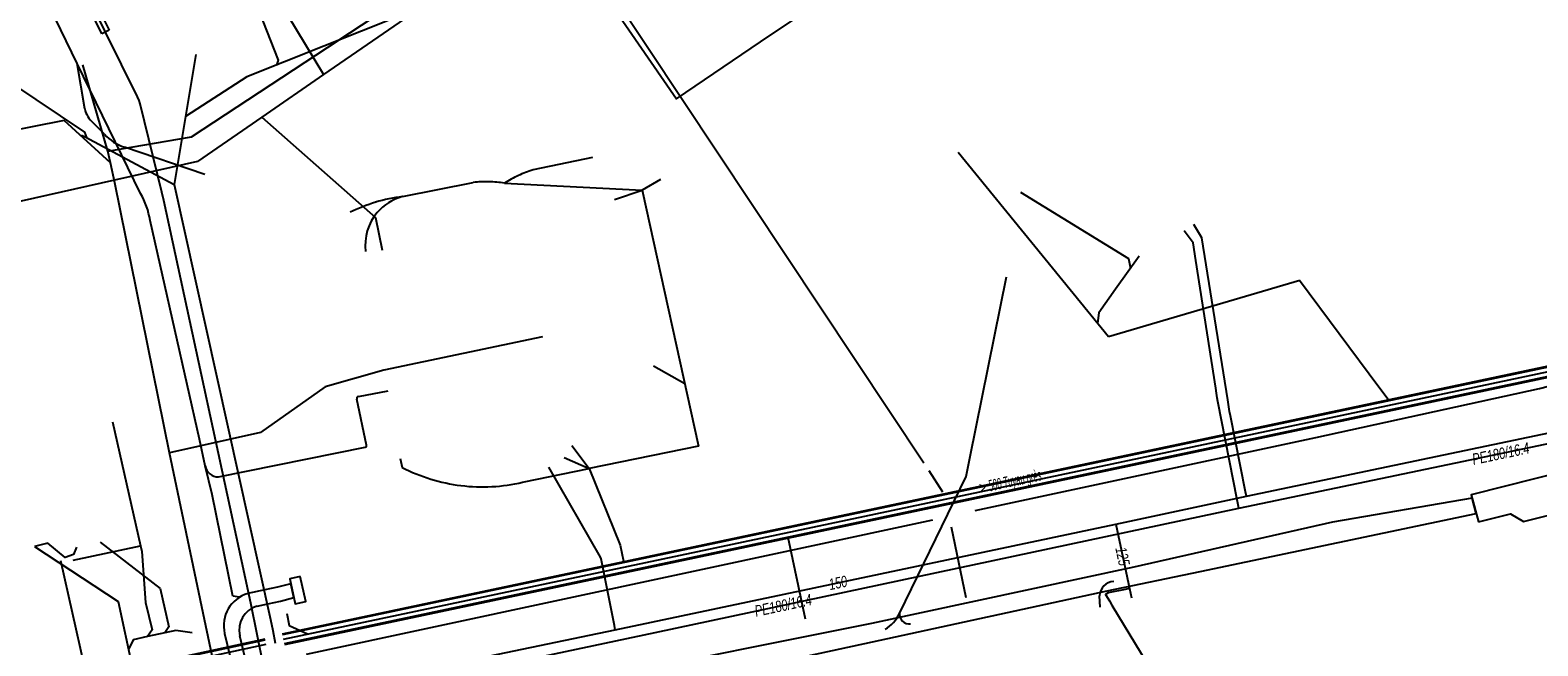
# Model space of a CAD drawing. Header units: metres. Extents: x 2695563 to 2696938, y 1260544 to 1262032.
# Tile 140 of 256: x 2695857 to 2695931, y 1261378 to 1261408. Entities that reach past the tile are written whole.
import ezdxf

# ---------------------------------------------------------------- set-up
doc = ezdxf.new("R2010")
doc.units = ezdxf.units.M
doc.header["$LTSCALE"] = 100
for name, pattern in [('AUSGEZOGEN', [0]), ('STRICHLINIE2_S3', [0.25, 0.15, -0.1]), ('VERDECKT2_S2', [0.18, 0.1, -0.08])]:
    doc.linetypes.add(name, pattern=pattern)
for name, color, linetype in [('Eau portable_Cadastre des conduites_Conduite', 171, 'AUSGEZOGEN'), ('Eau potable_Cadastre des conduites_Conduite_Texte', 171, 'AUSGEZOGEN'), ('Eau potable_Cadastre des conduites_Tube de protection', 171, 'AUSGEZOGEN'), ('EU_Cadastre des conduites', 24, 'AUSGEZOGEN'), ('EU_Cadastre des conduites – Texte', 7, 'AUSGEZOGEN'), ('Gaz_Cadastre des conduites_Conduite', 32, 'AUSGEZOGEN'), ('Gaz_Cadastre des conduites_Conduite_Texte', 32, 'AUSGEZOGEN'), ('Réseau électrique_Cadastre des conduite_Bord du tracé', 1, 'AUSGEZOGEN'), ('Réseau électrique_Cadastre des conduite_Tronçon de tracé', 1, 'AUSGEZOGEN'), ('Réseau électrique_Cadastre des conduites_Ouvrage_Surface-Ligne-Point', 1, 'AUSGEZOGEN'), ('TV_Cadastre des conduites_CONDUITE', 92, 'AUSGEZOGEN'), ('Télécommunications_SW_Cadastre des conduites_Bord du tracé', 94, 'AUSGEZOGEN')]:
    doc.layers.add(name, color=color, linetype=linetype)
doc.styles.add('ARIAL', font='arial.ttf')
pattern_1 = [(0, (2708005, 1273150), (6075, 6075), [6075, -6075]), (90, (2708005, 1273150), (-6075, 6075), [6075, -6075])]

# ---------------------------------------------------------------- blocks, each defined once
blk = doc.blocks.new('COMPLEXOBJECT_1557')
at = {"layer": 'EU_Cadastre des conduites', "color": 24, "linetype": 'AUSGEZOGEN', "transparency": 33554687}
blk.add_line((5874.138, 11400.354), (5877.619, 11401.049), dxfattribs=at)
for centre, radius, start, end in [((5878.275, 11395.292), 5.795, 88.81275, 96.49954), ((5878.273, 11395.5), 5.586, 80.76951, 88.7482), ((5874.781, 11397.956), 2.482, 105.01178, 139.72886), ((5874.779, 11397.959), 2.479, 139.74723, 187.28275)]:
    blk.add_arc(centre, radius, start, end, dxfattribs=at)
blk = doc.blocks.new('COMPLEXOBJECT_1558')
at = {"layer": 'EU_Cadastre des conduites', "color": 24, "linetype": 'AUSGEZOGEN', "transparency": 33554687}
for centre, radius, start, end in [((5875.226, 11392.035), 8.391, 106.70737, 115.96881), ((5875.198, 11392.126), 8.296, 97.34395, 106.70367)]:
    blk.add_arc(centre, radius, start, end, dxfattribs=at)
blk = doc.blocks.new('COMPLEXOBJECT_1559')
at = {"layer": 'EU_Cadastre des conduites', "color": 24, "linetype": 'AUSGEZOGEN', "transparency": 33554687}
blk.add_line((5883.512, 11402.278), (5880.575, 11401.665), dxfattribs=at)
for centre, radius, start, end in [((5882.233, 11396.237), 5.675, 106.98947, 114.83114), ((5882.168, 11396.361), 5.536, 114.75126, 122.79925)]:
    blk.add_arc(centre, radius, start, end, dxfattribs=at)
blk = doc.blocks.new('COMPLEXOBJECT_1561')
at = {"layer": 'EU_Cadastre des conduites', "color": 24, "linetype": 'AUSGEZOGEN', "transparency": 33554687}
for p, q in [((5874.025, 11387.449), (5874.118, 11387.009)), ((5880.053, 11386.275), (5883.347, 11386.949))]:
    blk.add_line(p, q, dxfattribs=at)
for centre, radius, start, end in [((5878.086, 11394.712), 8.665, 242.7486, 262.93499), ((5878.082, 11394.707), 8.659, 262.9568, 283.15801)]:
    blk.add_arc(centre, radius, start, end, dxfattribs=at)
blk = doc.blocks.new('COMPLEXOBJECT_1836')
at = {"layer": 'Réseau électrique_Cadastre des conduite_Bord du tracé', "color": 1, "linetype": 'AUSGEZOGEN', "transparency": 33554687}
for points in [[(5868.626, 11381.277), (5867.965, 11381.1), (5867.351, 11380.971), (5866.517, 11380.797)], [(5866.965, 11380.175), (5867.495, 11380.286), (5868.127, 11380.418), (5868.775, 11380.592), (5868.626, 11381.277)], [(5865.365, 11378.818), (5866.765, 11372.992), (5867.449, 11373.14), (5866.111, 11378.708)]]:
    blk.add_lwpolyline(points, dxfattribs=at)
for centre, radius, start, end in [((5866.977, 11379.205), 1.657, 106.09918, 193.49241), ((5867.305, 11378.995), 1.228, 106.09045, 193.49872)]:
    blk.add_arc(centre, radius, start, end, dxfattribs=at)
blk = doc.blocks.new('COMPLEXOBJECT_2314')
at = {"layer": 'Réseau électrique_Cadastre des conduite_Tronçon de tracé', "color": 1, "linetype": 'AUSGEZOGEN', "transparency": 33554687}
for p, q in [((5859.44, 11403.422), (5858.872, 11403.998)), ((5864.395, 11401.433), (5860.423, 11402.782))]:
    blk.add_line(p, q, dxfattribs=at)
for centre, radius, start, end in [((5859.711, 11404.964), 1.28, 193.09296, 229.00889), ((5861.178, 11405.017), 2.359, 222.53995, 251.32631)]:
    blk.add_arc(centre, radius, start, end, dxfattribs=at)
blk = doc.blocks.new('COMPLEXOBJECT_2362')
at = {"layer": 'Réseau électrique_Cadastre des conduite_Tronçon de tracé', "color": 1, "linetype": 'AUSGEZOGEN', "transparency": 33554687}
blk.add_line((5908.549, 11380.116), (5908.513, 11380.675), dxfattribs=at)
blk.add_arc((5909.259, 11380.648), 0.746, 93.80806, 177.89487, dxfattribs=at)
blk = doc.blocks.new('COMPLEXOBJECT_2368')
at = {"layer": 'Réseau électrique_Cadastre des conduite_Tronçon de tracé', "color": 1, "linetype": 'AUSGEZOGEN', "transparency": 33554687}
for p, q in [((5883.179, 11412.572), (5887.985, 11416.186)), ((5899.853, 11387.22), (5883.14, 11412.348))]:
    blk.add_line(p, q, dxfattribs=at)
blk.add_arc((5883.304, 11412.435), 0.185, 132.29017, 207.95663, dxfattribs=at)
blk = doc.blocks.new('COMPLEXOBJECT_2370')
at = {"layer": 'Réseau électrique_Cadastre des conduite_Tronçon de tracé', "color": 1, "linetype": 'AUSGEZOGEN', "transparency": 33554687}
for p, q in [((5872.361, 11388.105), (5871.88, 11390.364)), ((5871.959, 11390.494), (5873.423, 11390.785)), ((5865.069, 11386.536), (5872.303, 11388.005))]:
    blk.add_line(p, q, dxfattribs=at)
for centre, radius, start, end in [((5871.982, 11390.391), 0.106, 102.65741, 194.76913), ((5872.287, 11388.081), 0.0781, 282.18698, 17.58556)]:
    blk.add_arc(centre, radius, start, end, dxfattribs=at)
blk = doc.blocks.new('COMPLEXOBJECT_2374')
at = {"layer": 'Réseau électrique_Cadastre des conduite_Tronçon de tracé', "color": 1, "linetype": 'AUSGEZOGEN', "transparency": 33554687}
for p, q in [((5861.222, 11400.499), (5858.1, 11406.904)), ((5864.121, 11388.401), (5861.687, 11399.177))]:
    blk.add_line(p, q, dxfattribs=at)
blk.add_arc((5857.869, 11398.577), 3.865, 8.93469, 29.82291, dxfattribs=at)
blk = doc.blocks.new('COMPLEXOBJECT_2375')
at = {"layer": 'Réseau électrique_Cadastre des conduite_Tronçon de tracé', "color": 1, "linetype": 'AUSGEZOGEN', "transparency": 33554687}
blk.add_line((5858.1, 11406.904), (5850.955, 11421.563), dxfattribs=at)
blk.add_arc((5843.836, 11418.692), 7.676, 21.96048, 39.02672, dxfattribs=at)

msp = doc.modelspace()

# ---------------------------------------------------------------- hatches: boundary and pattern name
at = {"layer": 'Réseau électrique_Cadastre des conduite_Bord du tracé', "lineweight": 18, "transparency": 33554687}
h = msp.add_hatch(dxfattribs=at)
h.set_pattern_fill('MUSTER', color=1, scale=6075, style=0, pattern_type=2)
h.set_pattern_definition(pattern_1)
h.paths.add_polyline_path([(2695870.098, 1261372.111), (2695873.104, 1261372.777), (2695881.116, 1261374.511), (2695898.288, 1261378.226), (2695909.851, 1261380.728), (2695914.441, 1261381.689), (2695928.057, 1261384.55), (2695927.854, 1261385.304), (2695920.976, 1261384.113), (2695911.172, 1261381.903), (2695898.23, 1261379.12), (2695884.779, 1261376.427), (2695872.311, 1261373.751), (2695869.909, 1261373.045)], flags=0)
h = msp.add_hatch(dxfattribs=at)
h.set_pattern_fill('MUSTER', color=1, scale=6075, style=0, pattern_type=2)
h.set_pattern_definition(pattern_1)
h.paths.add_polyline_path([(2695869.596, 1261381.087), (2695868.935, 1261380.91), (2695868.321, 1261380.781), (2695867.487, 1261380.607), (2695867.409, 1261380.582), (2695867.333, 1261380.554), (2695867.258, 1261380.522), (2695867.185, 1261380.486), (2695867.113, 1261380.447), (2695867.044, 1261380.404), (2695866.976, 1261380.358), (2695866.911, 1261380.309), (2695866.849, 1261380.256), (2695866.789, 1261380.201), (2695866.732, 1261380.143), (2695866.678, 1261380.082), (2695866.627, 1261380.018), (2695866.58, 1261379.952), (2695866.535, 1261379.883), (2695866.494, 1261379.813), (2695866.457, 1261379.741), (2695866.423, 1261379.666), (2695866.393, 1261379.591), (2695866.366, 1261379.514), (2695866.343, 1261379.435), (2695866.325, 1261379.356), (2695866.31, 1261379.276), (2695866.299, 1261379.195), (2695866.292, 1261379.114), (2695866.289, 1261379.032), (2695866.29, 1261378.951), (2695866.296, 1261378.869), (2695866.305, 1261378.788), (2695866.318, 1261378.708), (2695866.335, 1261378.628), (2695867.735, 1261372.802), (2695868.419, 1261372.95), (2695867.081, 1261378.518), (2695867.068, 1261378.577), (2695867.059, 1261378.637), (2695867.052, 1261378.697), (2695867.048, 1261378.757), (2695867.047, 1261378.818), (2695867.049, 1261378.878), (2695867.054, 1261378.938), (2695867.062, 1261378.998), (2695867.073, 1261379.058), (2695867.087, 1261379.116), (2695867.104, 1261379.174), (2695867.124, 1261379.232), (2695867.146, 1261379.288), (2695867.171, 1261379.343), (2695867.199, 1261379.396), (2695867.229, 1261379.449), (2695867.262, 1261379.499), (2695867.298, 1261379.548), (2695867.335, 1261379.596), (2695867.376, 1261379.641), (2695867.418, 1261379.684), (2695867.462, 1261379.725), (2695867.508, 1261379.764), (2695867.556, 1261379.801), (2695867.606, 1261379.835), (2695867.658, 1261379.867), (2695867.711, 1261379.896), (2695867.765, 1261379.922), (2695867.821, 1261379.946), (2695867.877, 1261379.967), (2695867.935, 1261379.985), (2695868.465, 1261380.096), (2695869.097, 1261380.228), (2695869.745, 1261380.402)], flags=0)
at = {"layer": 'Réseau électrique_Cadastre des conduites_Ouvrage_Surface-Ligne-Point', "lineweight": 18, "transparency": 33554687}
h = msp.add_hatch(dxfattribs=at)
h.set_pattern_fill('MUSTER', color=1, scale=4050, style=0, pattern_type=2)
h.set_pattern_definition([(0, (2703955, 1269100), (4050, 4050), [4050, -4050]), (90, (2703955, 1269100), (-4050, 4050), [4050, -4050])])
h.paths.add_polyline_path([(2695928.17, 1261384.128), (2695929.758, 1261384.526), (2695930.388, 1261384.148), (2695932.885, 1261384.78), (2695933.26, 1261385.406), (2695936.034, 1261386.103), (2695935.682, 1261387.461), (2695927.809, 1261385.472)], flags=0)
h = msp.add_hatch(dxfattribs=at)
h.set_pattern_fill('MUSTER', color=1, scale=2025, style=0, pattern_type=2)
h.set_pattern_definition([(0, (2699905, 1265050), (2025, 2025), [2025, -2025]), (90, (2699905, 1265050), (-2025, 2025), [2025, -2025])])
h.paths.add_polyline_path([(2695870.063, 1261381.436), (2695869.544, 1261381.323), (2695869.813, 1261380.093), (2695870.332, 1261380.206)], flags=0)

# ---------------------------------------------------------------- linework, layer by layer
at = {"layer": 'Eau portable_Cadastre des conduites_Conduite', "color": 7, "linetype": 'AUSGEZOGEN', "transparency": 33554687}
for p, q in [((2695867.63, 1261380.124), (2695863.335, 1261399.977)), ((2695884.87, 1261382.398), (2695882.328, 1261386.828))]:
    msp.add_line(p, q, dxfattribs=at)
for points in [[(2695862.12, 1261404.9), (2695862.034, 1261405.075), (2695860.459, 1261408.271), (2695858.244, 1261412.766), (2695853.061, 1261423.284)], [(2695781.007, 1261356.667), (2695790.243, 1261358.632), (2695794.076, 1261359.483), (2695798.651, 1261360.449), (2695818.405, 1261364.614), (2695822.281, 1261365.449), (2695834.766, 1261368.271), (2695854.245, 1261372.205), (2695858.672, 1261373.143), (2695868.6, 1261375.283), (2695885.597, 1261378.819), (2695910.29, 1261384.023), (2695916.731, 1261385.406), (2695936.187, 1261389.481), (2695946.088, 1261393.037), (2695963.14, 1261404.657), (2695967.152, 1261405.885), (2695967.803, 1261406.084)], [(2695863.335, 1261399.977), (2695863.236, 1261400.378), (2695862.162, 1261404.731), (2695862.12, 1261404.9)], [(2695915.895, 1261389.573), (2695915.876, 1261389.692), (2695915.804, 1261390.14), (2695914.524, 1261398.129), (2695914.137, 1261398.791)], [(2695916.731, 1261385.406), (2695916.688, 1261385.622), (2695915.936, 1261389.367), (2695915.895, 1261389.573)], [(2695910.29, 1261384.023), (2695910.959, 1261380.852), (2695911.055, 1261380.387)], [(2695885.597, 1261378.819), (2695885.555, 1261379.035), (2695884.912, 1261382.307), (2695884.87, 1261382.398)], [(2695910.959, 1261380.852), (2695910.744, 1261380.807), (2695909.906, 1261380.63), (2695909.782, 1261380.555), (2695909.968, 1261380.247), (2695910.097, 1261380.033), (2695912.983, 1261375.258)], [(2695868.6, 1261375.283), (2695868.557, 1261375.499), (2695867.63, 1261380.124)]]:
    msp.add_lwpolyline(points, dxfattribs=at)
at = {"layer": 'Eau potable_Cadastre des conduites_Tube de protection', "color": 7, "linetype": 'VERDECKT2_S2', "transparency": 33554687}
msp.add_lwpolyline([(2695858.064, 1261412.678), (2695858.423, 1261412.854), (2695860.638, 1261408.36), (2695860.279, 1261408.183), (2695858.064, 1261412.678)], close=True, dxfattribs=at)
at = {"layer": 'EU_Cadastre des conduites', "color": 24, "linetype": 'AUSGEZOGEN', "transparency": 33554687}
for p, q in [((2695876.889, 1261409.825), (2695867.435, 1261406.064)), ((2695864.914, 1261407.167), (2695863.851, 1261400.761)), ((2695867.435, 1261406.064), (2695864.407, 1261404.116)), ((2695859.269, 1261403.186), (2695859.53, 1261403.066)), ((2695859.664, 1261402.984), (2695863.851, 1261400.761)), ((2695902.51, 1261402.35), (2695909.924, 1261393.274)), ((2695863.851, 1261400.761), (2695868.594, 1261379.323)), ((2695880.139, 1261400.824), (2695886.93, 1261400.48)), ((2695887.836, 1261401.01), (2695886.932, 1261400.472)), ((2695885.556, 1261400.013), (2695886.932, 1261400.472)), ((2695886.93, 1261400.48), (2695889.7, 1261387.87)), ((2695911.437, 1261397.226), (2695910.277, 1261395.597)), ((2695909.924, 1261393.274), (2695919.353, 1261396.05)), ((2695919.345, 1261396.05), (2695923.259, 1261390.792)), ((2695887.483, 1261391.817), (2695889.024, 1261390.947)), ((2695923.259, 1261390.792), (2695923.76, 1261390.119)), ((2695883.454, 1261387.896), (2695884.317, 1261386.759)), ((2695889.7, 1261387.87), (2695884.317, 1261386.759)), ((2695883.076, 1261387.307), (2695884.317, 1261386.759)), ((2695858.869, 1261382.244), (2695862.187, 1261382.952)), ((2695860.202, 1261383.133), (2695863.163, 1261380.848)), ((2695894.976, 1261379.346), (2695894.126, 1261383.364))]:
    msp.add_line(p, q, dxfattribs=at)
at = {"layer": 'EU_Cadastre des conduites', "linetype": 'AUSGEZOGEN', "transparency": 33554687}
for p, q in [((2695869.19, 1261378.624), (2695940.91, 1261393.785)), ((2695869.194, 1261378.605), (2695940.914, 1261393.766)), ((2695869.198, 1261378.585), (2695940.918, 1261393.746)), ((2695869.294, 1261378.135), (2695941.014, 1261393.296)), ((2695869.298, 1261378.115), (2695941.018, 1261393.276)), ((2695869.302, 1261378.096), (2695941.022, 1261393.257)), ((2695806.428, 1261365.079), (2695868.327, 1261378.367)), ((2695806.433, 1261365.059), (2695868.332, 1261378.347)), ((2695806.437, 1261365.04), (2695868.336, 1261378.328))]:
    msp.add_line(p, q, dxfattribs=at)
at = {"layer": 'EU_Cadastre des conduites', "color": 255, "transparency": 33554687}
for p, q in [((2695869.246, 1261378.36), (2695940.966, 1261393.521)), ((2695806.485, 1261364.815), (2695868.384, 1261378.103))]:
    msp.add_line(p, q, dxfattribs=at)
at = {"layer": 'EU_Cadastre des conduites', "color": 24, "linetype": 'AUSGEZOGEN', "transparency": 33554687}
for points in [[(2695868.031, 1261409.262), (2695868.968, 1261406.883), (2695868.893, 1261406.644)], [(2695855.831, 1261405.752), (2695859.431, 1261403.343), (2695859.53, 1261403.066), (2695859.664, 1261402.985)], [(2695905.579, 1261400.374), (2695910.903, 1261397.105), (2695911.002, 1261396.615)], [(2695910.277, 1261395.597), (2695909.445, 1261394.428), (2695909.387, 1261393.932)], [(2695860.808, 1261389.059), (2695862.184, 1261382.951), (2695862.25, 1261382.672)], [(2695884.314, 1261386.767), (2695885.843, 1261382.983), (2695886.009, 1261382.195)], [(2695859.025, 1261382.892), (2695858.875, 1261382.524), (2695858.475, 1261382.376), (2695857.617, 1261383.081), (2695856.966, 1261382.926)], [(2695856.966, 1261382.926), (2695861.084, 1261380.207), (2695861.789, 1261376.922)], [(2695862.258, 1261382.672), (2695862.429, 1261380.168), (2695862.754, 1261378.817), (2695862.538, 1261378.48)], [(2695863.163, 1261380.848), (2695863.576, 1261378.958), (2695863.39, 1261378.667)], [(2695868.594, 1261379.323), (2695868.713, 1261378.783), (2695868.832, 1261378.149)], [(2695869.397, 1261379.625), (2695869.521, 1261379.035), (2695870.419, 1261378.612)], [(2695864.742, 1261378.66), (2695863.927, 1261378.784), (2695863.39, 1261378.667), (2695862.538, 1261378.48), (2695861.818, 1261378.322), (2695861.591, 1261377.846)]]:
    msp.add_lwpolyline(points, dxfattribs=at)
at = {"layer": 'Gaz_Cadastre des conduites_Conduite', "color": 32, "linetype": 'AUSGEZOGEN', "transparency": 33554687}
for points in [[(2695800.392, 1261360.316), (2695818.038, 1261364.006), (2695822.044, 1261364.861), (2695835.45, 1261367.629), (2695853.887, 1261371.559), (2695887.563, 1261378.677), (2695916.357, 1261384.81), (2695936.263, 1261388.959), (2695946.214, 1261392.499), (2695963.5, 1261404.076), (2695969.89, 1261405.928), (2695976.248, 1261406.029), (2695984.804, 1261402.593), (2695991.519, 1261395.725), (2695995.33, 1261399.381), (2695995.607, 1261399.093), (2695995.704, 1261398.992)], [(2695915.317, 1261390.059), (2695915.288, 1261390.246), (2695915.253, 1261390.473), (2695915.214, 1261390.721), (2695914.235, 1261397.01), (2695914.1, 1261397.88), (2695913.658, 1261398.474)], [(2695916.357, 1261384.81), (2695916.275, 1261385.222), (2695915.317, 1261390.059)]]:
    msp.add_lwpolyline(points, dxfattribs=at)
at = {"layer": 'Réseau électrique_Cadastre des conduite_Bord du tracé', "color": 1, "linetype": 'AUSGEZOGEN', "transparency": 33554687}
msp.add_lwpolyline([(2695870.098, 1261372.111), (2695873.104, 1261372.777), (2695881.116, 1261374.511), (2695898.288, 1261378.226), (2695909.851, 1261380.728), (2695914.441, 1261381.689), (2695928.057, 1261384.55), (2695927.854, 1261385.304), (2695920.976, 1261384.113), (2695911.172, 1261381.903), (2695898.23, 1261379.12), (2695884.779, 1261376.427), (2695872.311, 1261373.751), (2695869.909, 1261373.045), (2695870.098, 1261372.111)], close=True, dxfattribs=at)
at = {"layer": 'Réseau électrique_Cadastre des conduite_Tronçon de tracé', "color": 1, "linetype": 'STRICHLINIE2_S3', "transparency": 33554687}
msp.add_line((2695859.435, 1261404.484), (2695859.07, 1261406.714), dxfattribs=at)
at = {"layer": 'Réseau électrique_Cadastre des conduite_Tronçon de tracé', "color": 1, "linetype": 'AUSGEZOGEN', "transparency": 33554687}
for p, q in [((2695903.105, 1261387.348), (2695904.893, 1261396.201)), ((2695865.369, 1261386.895), (2695865.091, 1261388.211)), ((2695902.907, 1261386.368), (2695903.105, 1261387.348)), ((2695865.727, 1261385.485), (2695865.369, 1261386.895)), ((2695901.753, 1261385.596), (2695901.087, 1261386.648)), ((2695899.615, 1261379.624), (2695902.907, 1261386.368)), ((2695866.732, 1261380.476), (2695865.727, 1261385.485)), ((2695870.38, 1261377.615), (2695901.264, 1261384.242)), ((2695902.899, 1261380.384), (2695902.182, 1261383.871)), ((2695859.401, 1261377.086), (2695858.249, 1261382.207)), ((2695867.061, 1261380.416), (2695866.732, 1261380.476))]:
    msp.add_line(p, q, dxfattribs=at)
msp.add_lwpolyline([(2695903.344, 1261384.688), (2695920.156, 1261388.293), (2695931.181, 1261390.708), (2695934.263, 1261391.515), (2695938.918, 1261392.893)], dxfattribs=at)
for centre, radius, start, end in [((2695866.04, 1261387.03), 0.684, 191.3923, 269.94511), ((2695898.068, 1261380.31), 1.692, 299.59561, 336.06807), ((2695900.111, 1261379.597), 0.497, 176.92931, 275.96435)]:
    msp.add_arc(centre, radius, start, end, dxfattribs=at)
at = {"layer": 'Réseau électrique_Cadastre des conduites_Ouvrage_Surface-Ligne-Point', "color": 1, "linetype": 'AUSGEZOGEN', "transparency": 33554687}
for points in [[(2695928.17, 1261384.128), (2695929.758, 1261384.526), (2695930.388, 1261384.148), (2695932.885, 1261384.78), (2695933.26, 1261385.406), (2695936.034, 1261386.103), (2695935.682, 1261387.461), (2695927.809, 1261385.472), (2695928.17, 1261384.128)], [(2695870.063, 1261381.436), (2695869.544, 1261381.323), (2695869.813, 1261380.093), (2695870.332, 1261380.206), (2695870.063, 1261381.436)]]:
    msp.add_lwpolyline(points, close=True, dxfattribs=at)
at = {"layer": 'TV_Cadastre des conduites_CONDUITE', "color": 92, "linetype": 'AUSGEZOGEN', "transparency": 33554687}
for p, q in [((2695868.978, 1261409.898), (2695871.215, 1261406.177)), ((2695871.215, 1261406.177), (2695868.169, 1261404.08))]:
    msp.add_line(p, q, dxfattribs=at)
for points in [[(2695887.413, 1261428.48), (2695884.656, 1261426.715), (2695886.825, 1261423.437), (2695879.64, 1261418.851), (2695881.402, 1261413.191), (2695871.215, 1261406.177)], [(2695868.169, 1261404.08), (2695864.999, 1261401.897), (2695850.216, 1261398.569), (2695839.293, 1261399.153), (2695836.928, 1261398.499)], [(2695868.169, 1261404.08), (2695873.781, 1261399.13), (2695874.107, 1261397.524)]]:
    msp.add_lwpolyline(points, dxfattribs=at)
at = {"layer": 'Télécommunications_SW_Cadastre des conduites_Bord du tracé', "color": 94, "linetype": 'AUSGEZOGEN', "transparency": 33554687}
for p, q in [((2695860.572, 1261402.407), (2695859.338, 1261406.647)), ((2695860.7, 1261401.82), (2695860.572, 1261402.407))]:
    msp.add_line(p, q, dxfattribs=at)
for points in [[(2695860.572, 1261402.407), (2695864.703, 1261403.11), (2695882.047, 1261414.498)], [(2695882.047, 1261414.498), (2695888.618, 1261404.983), (2695892.769, 1261407.792), (2695896.088, 1261410.024), (2695898.577, 1261411.698)], [(2695860.7, 1261401.82), (2695858.417, 1261403.92), (2695846.942, 1261401.639), (2695846.728, 1261401.579), (2695844.871, 1261401.059), (2695844.688, 1261401.034), (2695839.622, 1261400.331), (2695839.922, 1261398.912)], [(2695863.613, 1261387.529), (2695860.913, 1261400.843), (2695860.7, 1261401.82)], [(2695882.009, 1261393.253), (2695878.095, 1261392.427), (2695874.181, 1261391.602), (2695871.295, 1261390.784), (2695868.1, 1261388.542), (2695863.613, 1261387.529)], [(2695867.478, 1261369.158), (2695866.716, 1261372.778), (2695865.275, 1261379.628), (2695863.613, 1261387.529)]]:
    msp.add_lwpolyline(points, dxfattribs=at)

# ---------------------------------------------------------------- block references
at = {"layer": 'EU_Cadastre des conduites', "color": 24, "linetype": 'AUSGEZOGEN', "lineweight": -3, "transparency": 33554687}
for name in ['COMPLEXOBJECT_1559', 'COMPLEXOBJECT_1557', 'COMPLEXOBJECT_1558', 'COMPLEXOBJECT_1561']:
    msp.add_blockref(name, (2690000.97, 1249999.81), dxfattribs=at)
at = {"layer": 'Réseau électrique_Cadastre des conduite_Bord du tracé', "color": 1, "linetype": 'AUSGEZOGEN', "lineweight": -3, "transparency": 33554687}
msp.add_blockref('COMPLEXOBJECT_1836', (2690000.97, 1249999.81), dxfattribs=at)
at = {"layer": 'Réseau électrique_Cadastre des conduite_Tronçon de tracé', "color": 1, "linetype": 'AUSGEZOGEN', "lineweight": -3, "transparency": 33554687}
for name in ['COMPLEXOBJECT_2375', 'COMPLEXOBJECT_2368', 'COMPLEXOBJECT_2374', 'COMPLEXOBJECT_2314', 'COMPLEXOBJECT_2370', 'COMPLEXOBJECT_2362']:
    msp.add_blockref(name, (2690000.97, 1249999.81), dxfattribs=at)

# ---------------------------------------------------------------- texts
at = {"layer": 'Eau potable_Cadastre des conduites_Conduite_Texte', "color": 7, "transparency": 33554687, "char_height": 0.55426, "width": 1.10014, "attachment_point": 5, "style": 'ARIAL'}
for s, insert, rotation in [('\\A1;{\\fArial|i1|b0;\\H0.554263;\\W0.700000;\\C7;125}\\P', (2695910.62, 1261382.437), 281.9133), ('\\A1;{\\fArial|i1|b0;\\H0.554263;\\W0.700000;\\C7;150}\\P', (2695896.583, 1261381.129), 11.9007)]:
    msp.add_mtext(s, dxfattribs=dict(at, insert=insert, rotation=rotation))
at = {"layer": 'EU_Cadastre des conduites – Texte', "color": 24, "transparency": 33554687, "insert": (2695905.096, 1261386.051), "char_height": 0.55705, "width": 6, "attachment_point": 5, "rotation": 12.1158, "style": 'ARIAL'}
msp.add_mtext('\\A1;{\\fArial|b0|i1|c0|p34;\\W0.7;> \\W0.49;500 Tuyau grès}', dxfattribs=at)
at = {"layer": 'Gaz_Cadastre des conduites_Conduite_Texte', "color": 32, "transparency": 33554687, "char_height": 0.55825, "width": 3.05768, "attachment_point": 5, "style": 'ARIAL'}
for insert, rotation in [((2695929.269, 1261387.496), 11.7738), ((2695893.88, 1261380.017), 12.024)]:
    msp.add_mtext('\\A1;{\\fArial|i1|b0;\\H0.558250;\\W0.700000;\\C32;PE180/16.4}\\P', dxfattribs=dict(at, insert=insert, rotation=rotation))

doc.saveas('drawing.dxf')
